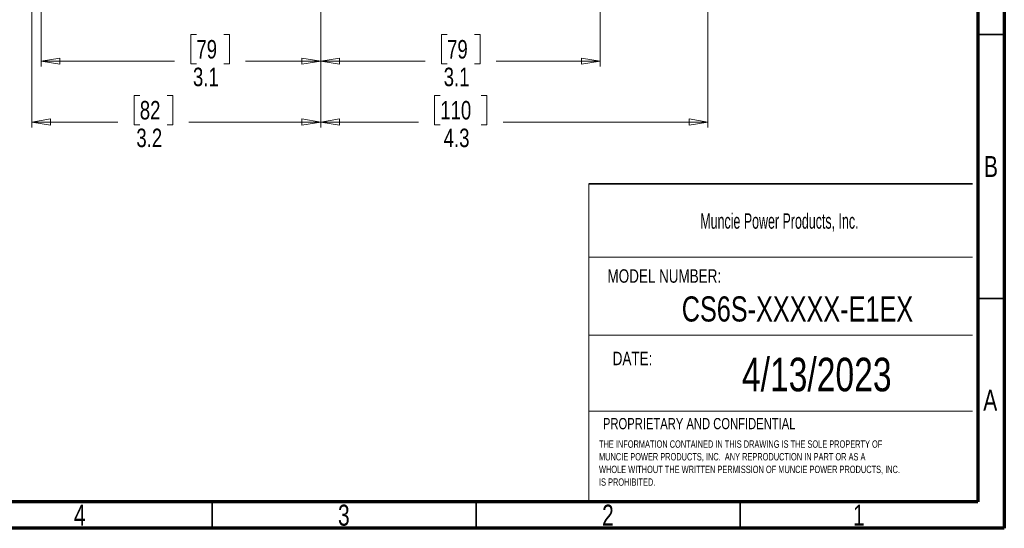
# Model space of a CAD drawing. Header units: inches. Extents: x 0.6 to 16.3, y 0.2 to 11.5.
# Tile 8 of 12: x 9 to 16.3, y 0.2 to 4. Entities that reach past the tile are written whole.
import ezdxf

# ---------------------------------------------------------------- set-up
doc = ezdxf.new("R2010")
doc.units = ezdxf.units.IN
doc.header["$MEASUREMENT"] = 0
doc.styles.add('SLDTEXTSTYLE0', font='TXT', dxfattribs={"width": 0.75})
doc.styles.add('SLDTEXTSTYLE1', font='TXT', dxfattribs={"width": 0.605})
doc.dimstyles.new('SLDDIMSTYLE1', dxfattribs={"dimtxt": 0.137795, "dimasz": 0.14, "dimexe": 0, "dimexo": 0.0625, "dimgap": 0.034449, "dimtad": 0, "dimdec": 1, "dimlfac": 1.5, "dimrnd": 1e-09, "dimzin": 12, "dimdsep": 46, "dimtxsty": 'SLDTEXTSTYLE0', "dimblk1": 'CLOSED', "dimblk2": 'CLOSED', "dimsah": 1, "dimcen": 0.09, "dimadec": 0, "dimazin": 3, "dimtfac": 1, "dimtdec": 1, "dimtofl": 0, "dimtmove": 0, "dimatfit": 3, "dimldrblk": 'CLOSED', "dimfxl": 0, "dimfrac": 2, "dimtolj": 1, "dimtzin": 12, "dimarcsym": 0})

# ---------------------------------------------------------------- blocks, each defined once
blk = doc.blocks.new('SW_NOTE_0')
at = {"color": 0, "linetype": 'Continuous', "lineweight": 0, "char_height": 0.055, "attachment_point": 1, "style": 'SLDTEXTSTYLE0'}
for s, insert in [('THE INFORMATION CONTAINED IN THIS DRAWING IS THE SOLE PROPERTY OF', (0, 0.0709)), ('MUNCIE POWER PRODUCTS, INC.  ANY REPRODUCTION IN PART OR AS A', (0, -0.0235)), ('WHOLE WITHOUT THE WRITTEN PERMISSION OF MUNCIE POWER PRODUCTS, INC.', (0, -0.1178)), ('IS PROHIBITED.', (0, -0.2122))]:
    blk.add_mtext(s, dxfattribs=dict(at, insert=insert))
blk = doc.blocks.new('_Closed')
at = {"color": 0, "linetype": 'ByBlock', "lineweight": -2}
for p, q in [((-1, 0.166667), (0, 0)), ((-1, 0.166667), (-1, -0.166667)), ((0, 0), (-1, -0.166667)), ((0, 0), (-1, 0))]:
    blk.add_line(p, q, dxfattribs=at)
blk = doc.blocks.new('_D_1')
at = {"color": 7, "linetype": 'Continuous', "lineweight": 0}
for p, q in [((14.1299, 6.8319), (14.1299, 3.1849)), ((11.2433, 4.7912), (11.2433, 3.1849)), ((12.1346, 3.4227), (12.0926, 3.4227)), ((12.0926, 3.4227), (12.0926, 3.204)), ((12.4401, 3.4227), (12.4821, 3.4227)), ((12.4821, 3.4227), (12.4821, 3.204)), ((11.2433, 3.2243), (11.9718, 3.2243)), ((12.0926, 3.204), (12.1346, 3.204)), ((12.4821, 3.204), (12.4401, 3.204)), ((14.1299, 3.2243), (12.6029, 3.2243))]:
    blk.add_line(p, q, dxfattribs=at)
at = {"color": 7, "linetype": 'Continuous', "lineweight": 18, "xscale": 0.14, "yscale": 0.14, "rotation": 180.0000000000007}
blk.add_blockref('_Closed', (11.2433, 3.2243), dxfattribs=at)
at = {"color": 7, "linetype": 'Continuous', "lineweight": 18, "xscale": 0.14, "yscale": 0.14}
blk.add_blockref('_Closed', (14.1299, 3.2243), dxfattribs=at)
at = {"color": 7, "linetype": 'Continuous', "lineweight": 18, "char_height": 0.1378, "attachment_point": 1, "style": 'SLDTEXTSTYLE0'}
for s, insert in [('110', (12.1346, 3.3816)), ('4.3', (12.1601, 3.1754))]:
    blk.add_mtext(s, dxfattribs=dict(at, insert=insert))
blk = doc.blocks.new('_D_2')
at = {"color": 7, "linetype": 'Continuous', "lineweight": 0}
for p, q in [((9.0903, 5.7404), (9.0903, 3.1849)), ((11.2433, 4.7912), (11.2433, 3.1849)), ((9.8949, 3.4227), (9.8529, 3.4227)), ((9.8529, 3.4227), (9.8529, 3.204)), ((10.0985, 3.4227), (10.1405, 3.4227)), ((10.1405, 3.4227), (10.1405, 3.204)), ((9.0903, 3.2243), (9.732, 3.2243)), ((9.8529, 3.204), (9.8949, 3.204)), ((10.1405, 3.204), (10.0985, 3.204)), ((11.2433, 3.2243), (10.2613, 3.2243))]:
    blk.add_line(p, q, dxfattribs=at)
at = {"color": 7, "linetype": 'Continuous', "lineweight": 18, "xscale": 0.14, "yscale": 0.14, "rotation": 180.0000000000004}
blk.add_blockref('_Closed', (9.0903, 3.2243, -0.768), dxfattribs=at)
at = {"color": 7, "linetype": 'Continuous', "lineweight": 18, "xscale": 0.14, "yscale": 0.14}
blk.add_blockref('_Closed', (11.2433, 3.2243, -0.768), dxfattribs=at)
at = {"color": 7, "linetype": 'Continuous', "lineweight": 18, "char_height": 0.1378, "attachment_point": 1, "style": 'SLDTEXTSTYLE0'}
for s, insert in [('82', (9.8949, 3.3816)), ('3.2', (9.8694, 3.1754))]:
    blk.add_mtext(s, dxfattribs=dict(at, insert=insert))
blk = doc.blocks.new('_D_3')
at = {"color": 7, "linetype": 'Continuous', "lineweight": 0}
for p, q in [((11.2433, 4.7912), (11.2433, 3.639)), ((9.1599, 4.4957), (9.1599, 3.639)), ((10.3168, 3.8768), (10.2749, 3.8768)), ((10.2749, 3.8768), (10.2749, 3.658)), ((10.5205, 3.8768), (10.5625, 3.8768)), ((10.5625, 3.8768), (10.5625, 3.658)), ((9.1599, 3.6783), (10.154, 3.6783)), ((11.2433, 3.6783), (10.6833, 3.6783)), ((10.2749, 3.658), (10.3168, 3.658)), ((10.5625, 3.658), (10.5205, 3.658))]:
    blk.add_line(p, q, dxfattribs=at)
at = {"color": 7, "linetype": 'Continuous', "lineweight": 18, "xscale": 0.14, "yscale": 0.14, "rotation": 180.0000000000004}
blk.add_blockref('_Closed', (9.1599, 3.6783, -0.768), dxfattribs=at)
at = {"color": 7, "linetype": 'Continuous', "lineweight": 18, "xscale": 0.14, "yscale": 0.14}
blk.add_blockref('_Closed', (11.2433, 3.6783, -0.768), dxfattribs=at)
at = {"color": 7, "linetype": 'Continuous', "lineweight": 18, "char_height": 0.1378, "attachment_point": 1, "style": 'SLDTEXTSTYLE0'}
for s, insert in [('79', (10.3168, 3.8357)), ('3.1', (10.2914, 3.6295))]:
    blk.add_mtext(s, dxfattribs=dict(at, insert=insert))
blk = doc.blocks.new('_D_4')
at = {"color": 7, "linetype": 'Continuous', "lineweight": 0}
for p, q in [((11.2433, 4.7912), (11.2433, 3.639)), ((13.3266, 4.4957), (13.3266, 3.639)), ((12.1855, 3.8768), (12.1436, 3.8768)), ((12.1436, 3.8768), (12.1436, 3.658)), ((12.3892, 3.8768), (12.4312, 3.8768)), ((12.4312, 3.8768), (12.4312, 3.658)), ((11.2433, 3.6783), (12.0227, 3.6783)), ((13.3266, 3.6783), (12.552, 3.6783)), ((12.1436, 3.658), (12.1855, 3.658)), ((12.4312, 3.658), (12.3892, 3.658))]:
    blk.add_line(p, q, dxfattribs=at)
at = {"color": 7, "linetype": 'Continuous', "lineweight": 18, "xscale": 0.14, "yscale": 0.14, "rotation": 180.0000000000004}
blk.add_blockref('_Closed', (11.2433, 3.6783, -0.768), dxfattribs=at)
at = {"color": 7, "linetype": 'Continuous', "lineweight": 18, "xscale": 0.14, "yscale": 0.14}
blk.add_blockref('_Closed', (13.3266, 3.6783, -0.768), dxfattribs=at)
at = {"color": 7, "linetype": 'Continuous', "lineweight": 18, "char_height": 0.1378, "attachment_point": 1, "style": 'SLDTEXTSTYLE0'}
for s, insert in [('79', (12.1855, 3.8357)), ('3.1', (12.1601, 3.6295))]:
    blk.add_mtext(s, dxfattribs=dict(at, insert=insert))

msp = doc.modelspace()

# ---------------------------------------------------------------- linework, layer by layer
at = {"color": 7, "linetype": 'Continuous', "lineweight": 70}
for p, q in [((16.3386, 11.4961), (16.3386, 0.1969)), ((16.1417, 11.2992), (16.1417, 0.3937)), ((16.1417, 0.3937), (0.7874, 0.3937)), ((16.3386, 0.1969), (0.5906, 0.1969))]:
    msp.add_line(p, q, dxfattribs=at)
at = {"color": 7, "linetype": 'Continuous', "lineweight": 35}
for p, q in [((16.1417, 3.878), (16.3386, 3.878)), ((13.2428, 2.7643), (16.1026, 2.7643)), ((16.1417, 1.9094), (16.3386, 1.9094)), ((10.4331, 0.3937), (10.4331, 0.1969)), ((12.4016, 0.3937), (12.4016, 0.1969)), ((14.3701, 0.3937), (14.3701, 0.1969))]:
    msp.add_line(p, q, dxfattribs=at)
at = {"color": 7, "linetype": 'Continuous', "lineweight": 18}
for p, q in [((13.2428, 2.7643), (13.2428, 0.4018)), ((13.2428, 2.2178), (16.1026, 2.2178)), ((13.2428, 1.6367), (16.1026, 1.6367)), ((13.2428, 1.0706), (16.1026, 1.0706))]:
    msp.add_line(p, q, dxfattribs=at)

# ---------------------------------------------------------------- block references
at = {"color": 7, "linetype": 'Continuous', "lineweight": 0}
msp.add_blockref('SW_NOTE_0', (13.3176, 0.7812), dxfattribs=at)

# ---------------------------------------------------------------- texts
for s, insert, char_height, attachment_point, style in [('B', (16.239, 2.9714), 0.1562, 2, 'SLDTEXTSTYLE0'), ('Muncie Power Products, Inc.', (14.0724, 2.5442), 0.114583, 1, 'SLDTEXTSTYLE1'), ('MODEL NUMBER:', (13.3809, 2.127), 0.1, 1, 'SLDTEXTSTYLE0'), ('CS6S-XXXXX-E1EX', (14.7966, 1.9253), 0.1875, 2, 'SLDTEXTSTYLE0'), ('DATE:', (13.4199, 1.5126), 0.1, 1, 'SLDTEXTSTYLE0'), ('4/13/2023', (14.9406, 1.4678), 0.25, 2, 'SLDTEXTSTYLE0'), ('A', (16.2338, 1.2293), 0.1562, 2, 'SLDTEXTSTYLE0'), ('PROPRIETARY AND CONFIDENTIAL', (13.3469, 1.0188), 0.083333, 1, 'SLDTEXTSTYLE0'), ('4', (9.4472, 0.373), 0.1562, 2, 'SLDTEXTSTYLE0'), ('3', (11.4157, 0.373), 0.1562, 2, 'SLDTEXTSTYLE0'), ('2', (13.3843, 0.373), 0.1562, 2, 'SLDTEXTSTYLE0'), ('1', (15.2543, 0.373), 0.1562, 2, 'SLDTEXTSTYLE0')]:
    msp.add_mtext(s, dxfattribs=dict(at, insert=insert, char_height=char_height, attachment_point=attachment_point, style=style))

# ---------------------------------------------------------------- dimensions: what is measured, and where the dimension line sits
at = {"color": 7, "linetype": 'Continuous', "lineweight": 18}
dim = msp.add_linear_dim(base=(11.2433, 3.2243), p1=(14.1299, 6.8713), p2=(11.2433, 4.8306), angle=0, dimstyle='SLDDIMSTYLE1', dxfattribs=at)
dim.commit()
dim.dimension.update_dxf_attribs({"geometry": '_D_1', "text_midpoint": (12.2874, 3.2243), "dimtype": 160})
for base, p1, p2, picture, middle in [((11.2433, 3.2243), (9.0903, 5.7798), (11.2433, 4.8306), '_D_2', (9.9967, 3.2243)), ((11.2433, 3.6783), (9.1599, 4.535), (11.2433, 4.8306), '_D_3', (10.4187, 3.6783)), ((13.3266, 3.6783), (11.2433, 4.8306), (13.3266, 4.535), '_D_4', (12.2874, 3.6783))]:
    dim = msp.add_linear_dim(base=base, p1=p1, p2=p2, dimstyle='SLDDIMSTYLE1', dxfattribs=at)
    dim.commit()
    dim.dimension.update_dxf_attribs({"geometry": picture, "text_midpoint": middle, "dimtype": 160})

doc.saveas('drawing.dxf')
